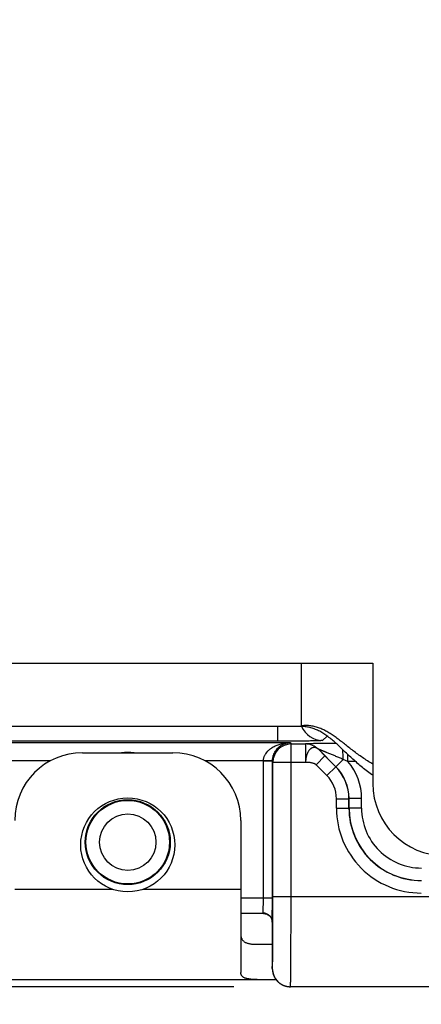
# Model space of a CAD drawing. Header units: inches. Extents: x 0 to 22, y 0 to 17.
# Tile 6 of 38: x 7.726 to 8.17, y 5.157 to 6.247. Entities that reach past the tile are written whole.
import ezdxf

# ---------------------------------------------------------------- set-up
doc = ezdxf.new("R2010")
doc.units = ezdxf.units.IN
doc.header["$LTSCALE"] = 1.21
doc.header["$MEASUREMENT"] = 0
doc.layers.get('0').update_dxf_attribs({"linetype": 'CONTINUOUS'})
doc.layers.add('DIMENSIONS', color=7, linetype='CONTINUOUS')
doc.styles.get("Standard").update_dxf_attribs({"font": 'txt', "width": 0.8})
doc.dimstyles.new('DIMSTYLE_1', dxfattribs={"dimtxt": 0.125, "dimasz": 0.18, "dimexe": 0.125, "dimexo": 0.0625, "dimgap": 0.0625, "dimtad": 0, "dimtih": 1, "dimtoh": 1, "dimzin": 4, "dimdsep": 46, "dimtxsty": 'STANDARD', "dimblk": '_FILLED', "dimblk1": '_FILLED', "dimblk2": '_FILLED', "dimcen": 0.09, "dimadec": 0, "dimazin": 0, "dimtp": 0.01, "dimtm": 0.01, "dimtfac": 1, "dimtofl": 0, "dimtmove": 0, "dimatfit": 3, "dimldrblk": '_FILLED', "dimfxl": 1, "dimtolj": 1, "dimtzin": 4, "dimarcsym": 0})

# ---------------------------------------------------------------- blocks, each defined once
blk = doc.blocks.new('_FILLED')
at = {"color": 0, "linetype": 'BYBLOCK'}
blk.add_solid([(0, 0), (-1, 0.1736), (-1, -0.1736)], dxfattribs=at)
blk = doc.blocks.new('*D1')
at = {"layer": 'DIMENSIONS', "color": 2, "linetype": 'CONTINUOUS'}
for p, q in [((5.7939, 6.2469), (4.9814, 6.2469)), ((5.1064, 6.2469), (5.1064, 5.8366)), ((5.1064, 5.1764), (5.1064, 5.5866)), ((7.9628, 5.1764), (4.9814, 5.1764))]:
    blk.add_line(p, q, dxfattribs=at)
at = {"layer": 'DIMENSIONS', "color": 2, "linetype": 'CONTINUOUS', "xscale": 0.18, "yscale": 0.18, "zscale": 0.18}
for p, rotation in [((5.1064, 6.2469), 90), ((5.1064, 5.1764), 270)]:
    blk.add_blockref('_FILLED', p, dxfattribs=dict(at, rotation=rotation))
at = {"layer": 'DIMENSIONS', "color": 2, "linetype": 'CONTINUOUS', "insert": (5.1064, 5.7741), "char_height": 0.125, "width": 1.125, "attachment_point": 2, "line_spacing_factor": 0.9}
blk.add_mtext('1.07{\\Ftxt.shx;\\W1.000000;\\H0.125000; }[27.2]', dxfattribs=at)
blk = doc.blocks.new('*D2')
at = {"layer": 'DIMENSIONS', "color": 2, "linetype": 'CONTINUOUS'}
for p, q in [((7.6443, 5.261), (7.6443, 4.3014)), ((8.7724, 5.2589), (8.7724, 4.3014)), ((7.6443, 4.4264), (7.2401, 4.4264)), ((8.7724, 4.4264), (9.1324, 4.4264))]:
    blk.add_line(p, q, dxfattribs=at)
at = {"layer": 'DIMENSIONS', "color": 2, "linetype": 'CONTINUOUS', "xscale": 0.18, "yscale": 0.18, "zscale": 0.18}
blk.add_blockref('_FILLED', (7.6443, 4.4264), dxfattribs=at)
at = {"layer": 'DIMENSIONS', "color": 2, "linetype": 'CONTINUOUS', "xscale": 0.18, "yscale": 0.18, "zscale": 0.18, "rotation": 180}
blk.add_blockref('_FILLED', (8.7724, 4.4264), dxfattribs=at)
at = {"layer": 'DIMENSIONS', "color": 2, "linetype": 'CONTINUOUS', "insert": (7.1776, 4.4889), "char_height": 0.125, "width": 1.125, "attachment_point": 3, "line_spacing_factor": 0.9}
blk.add_mtext('1.13{\\Ftxt.shx;\\W1.000000;\\H0.125000; }[28.7]', dxfattribs=at)

msp = doc.modelspace()

# ---------------------------------------------------------------- linework, layer by layer
at = {"color": 7, "linetype": 'CONTINUOUS'}
for p, q in [((6.1424, 5.5344), (8.1164, 5.5344)), ((8.0374, 5.4644), (8.0374, 5.5344)), ((8.1164, 5.5344), (8.1164, 5.4014)), ((8.0374, 5.4644), (6.1424, 5.4644)), ((8.0109, 5.4644), (8.0109, 5.4481)), ((8.0608, 5.449), (8.0658, 5.4539)), ((8.0109, 5.4481), (6.1281, 5.4481)), ((7.6856, 5.4467), (8.0252, 5.4467)), ((8.0252, 5.4467), (8.026, 5.4451)), ((8.026, 5.4451), (8.042, 5.4451)), ((8.026, 5.2764), (8.026, 5.4451)), ((8.042, 5.4451), (8.042, 5.4251)), ((8.042, 5.4451), (8.042, 5.4451)), ((8.0755, 5.4199), (8.0562, 5.4393)), ((8.0562, 5.4393), (8.0562, 5.4392)), ((8.0562, 5.4392), (8.0635, 5.4318)), ((7.7954, 5.4354), (7.8954, 5.4354)), ((8.0635, 5.4318), (8.0537, 5.422)), ((8.0754, 5.4199), (8.0635, 5.4318)), ((8.0837, 5.428), (8.0755, 5.4199)), ((8.0889, 5.4257), (8.0837, 5.428)), ((8.0889, 5.4257), (8.0889, 5.4334)), ((7.7153, 5.4267), (7.7604, 5.4267)), ((7.9305, 5.4267), (7.9955, 5.4267)), ((8.0055, 5.4265), (7.9955, 5.4267)), ((8.0055, 5.4262), (7.9955, 5.4262)), ((7.9955, 5.2744), (7.9955, 5.4262)), ((8.0055, 5.4262), (8.006, 5.4251)), ((8.0055, 5.2744), (8.0055, 5.4262)), ((8.006, 5.4251), (8.042, 5.4251)), ((8.006, 5.2764), (8.006, 5.4251)), ((8.0657, 5.4101), (8.0537, 5.422)), ((8.0657, 5.4101), (8.0754, 5.4199)), ((8.0755, 5.4199), (8.0754, 5.4199)), ((8.0972, 5.4257), (8.0889, 5.4257)), ((8.0763, 5.3845), (8.09, 5.3845)), ((8.0763, 5.3739), (8.0763, 5.3845)), ((8.0902, 5.3846), (8.09, 5.3845)), ((8.09, 5.3739), (8.09, 5.3845)), ((8.104, 5.3846), (8.0902, 5.3846)), ((8.0902, 5.374), (8.0902, 5.3846)), ((8.104, 5.374), (8.104, 5.3846)), ((8.0763, 5.3739), (8.09, 5.3739)), ((8.09, 5.3739), (8.0902, 5.374)), ((8.104, 5.374), (8.0902, 5.374)), ((7.9704, 5.3604), (7.9704, 5.1921)), ((7.7204, 5.2844), (7.828, 5.2844)), ((7.8628, 5.2844), (7.9704, 5.2844)), ((8.006, 5.2764), (8.6791, 5.2764)), ((8.0055, 5.2744), (7.9704, 5.2744)), ((7.9953, 5.2578), (7.9955, 5.2744)), ((8.0053, 5.2485), (8.0055, 5.2744)), ((7.9957, 5.2574), (7.9704, 5.2574)), ((8.0051, 5.25), (8.0052, 5.2497)), ((8.0052, 5.2497), (8.0052, 5.2493)), ((8.0053, 5.2491), (8.0053, 5.2488)), ((8.0053, 5.2488), (8.0053, 5.2485)), ((8.0053, 5.2485), (8.0053, 5.2483)), ((8.0053, 5.2483), (8.0053, 5.248)), ((8.0053, 5.2481), (8.0053, 5.2058)), ((8.0053, 5.248), (8.0053, 5.2481)), ((7.9886, 5.2234), (8.0053, 5.2234)), ((8.0053, 5.2064), (8.0053, 5.2063)), ((8.0053, 5.2064), (8.0053, 5.2064)), ((8.0053, 5.2064), (8.0053, 5.1964)), ((8.0053, 5.1964), (8.0057, 5.206)), ((8.0053, 5.2058), (8.0053, 5.205)), ((8.0053, 5.205), (8.0053, 5.2044)), ((8.0053, 5.203), (8.0053, 5.2013)), ((8.0053, 5.1996), (8.0053, 5.1991)), ((8.0053, 5.1991), (8.0053, 5.198)), ((8.0057, 5.206), (8.0057, 5.2071)), ((8.0053, 5.198), (8.0053, 5.1968)), ((8.0053, 5.1968), (8.0053, 5.1964)), ((8.0053, 5.1964), (8.0053, 5.1962)), ((8.0053, 5.1962), (8.0053, 5.196)), ((8.0053, 5.196), (8.0053, 5.1959)), ((8.0053, 5.1959), (8.0053, 5.1957)), ((8.0053, 5.1957), (8.0053, 5.1955)), ((6.8794, 5.1844), (8.0093, 5.1844)), ((8.6791, 5.1764), (8.0253, 5.1764))]:
    msp.add_line(p, q, dxfattribs=at)
for points in [[(7.9957, 5.2574), (7.996, 5.2574), (7.9965, 5.2573), (7.9969, 5.2573), (7.9973, 5.2572), (7.9978, 5.2571), (7.9983, 5.257), (7.9987, 5.2569), (7.9992, 5.2567), (7.9996, 5.2565), (8.0001, 5.2563), (8.0005, 5.2561), (8.0009, 5.2559), (8.0013, 5.2556), (8.0017, 5.2553), (8.002, 5.255), (8.0024, 5.2547), (8.0027, 5.2544), (8.003, 5.254), (8.0033, 5.2537), (8.0036, 5.2533), (8.0038, 5.253), (8.004, 5.2526), (8.0042, 5.2523), (8.0044, 5.2519), (8.0045, 5.2516), (8.0047, 5.2513), (8.0048, 5.2509), (8.0049, 5.2506), (8.005, 5.2503)], [(7.9982, 5.257), (7.9986, 5.2569), (7.9991, 5.2568), (7.9995, 5.2566), (8, 5.2564), (8.0004, 5.2562), (8.0008, 5.2559), (8.0012, 5.2556), (8.0016, 5.2554), (8.002, 5.2551), (8.0023, 5.2548), (8.0026, 5.2544), (8.003, 5.2541), (8.0032, 5.2538), (8.0035, 5.2534), (8.0038, 5.2531), (8.004, 5.2527), (8.0042, 5.2523), (8.0044, 5.252), (8.0045, 5.2516), (8.0047, 5.2513), (8.0048, 5.251), (8.0049, 5.2506), (8.005, 5.2503)], [(8.005, 5.2503), (8.0051, 5.2499), (8.0052, 5.2496)], [(8.0052, 5.2494), (8.0053, 5.2491), (8.0053, 5.2488)], [(8.0053, 5.2044), (8.0053, 5.2041), (8.0053, 5.2039)], [(8.0053, 5.2039), (8.0053, 5.2035), (8.0053, 5.2033), (8.0053, 5.2032), (8.0053, 5.203)], [(8.0053, 5.2013), (8.0053, 5.2011), (8.0053, 5.201), (8.0053, 5.2008), (8.0053, 5.2005)], [(8.0053, 5.2005), (8.0053, 5.2003), (8.0053, 5.2)], [(8.0053, 5.2), (8.0053, 5.1999), (8.0053, 5.1996)], [(8.0053, 5.1955), (8.0054, 5.1954), (8.0054, 5.1953), (8.0054, 5.1952), (8.0054, 5.1951), (8.0054, 5.195), (8.0054, 5.1949), (8.0054, 5.1948), (8.0054, 5.1947), (8.0054, 5.1946), (8.0054, 5.1945), (8.0054, 5.1944), (8.0054, 5.1943), (8.0055, 5.1941), (8.0055, 5.194), (8.0055, 5.1939), (8.0055, 5.1938), (8.0055, 5.1937), (8.0055, 5.1935), (8.0056, 5.1934), (8.0056, 5.1933), (8.0056, 5.1931), (8.0056, 5.193), (8.0056, 5.1929), (8.0057, 5.1927), (8.0057, 5.1926), (8.0057, 5.1925), (8.0057, 5.1923), (8.0058, 5.1922), (8.0058, 5.1921), (8.0058, 5.1919), (8.0059, 5.1918), (8.0059, 5.1916), (8.0059, 5.1915), (8.006, 5.1913), (8.006, 5.1912), (8.0061, 5.1911), (8.0061, 5.1909), (8.0061, 5.1908), (8.0062, 5.1906), (8.0062, 5.1905), (8.0063, 5.1903), (8.0063, 5.1902), (8.0064, 5.19), (8.0064, 5.1899), (8.0065, 5.1897), (8.0065, 5.1895), (8.0066, 5.1894), (8.0066, 5.1892), (8.0067, 5.1891), (8.0068, 5.1889), (8.0068, 5.1888), (8.0069, 5.1886), (8.007, 5.1885), (8.007, 5.1883), (8.0071, 5.1882), (8.0072, 5.188), (8.0072, 5.1878), (8.0073, 5.1877), (8.0074, 5.1875), (8.0075, 5.1874), (8.0075, 5.1872), (8.0076, 5.1871), (8.0077, 5.1869), (8.0078, 5.1867), (8.0079, 5.1866), (8.008, 5.1864), (8.0081, 5.1863), (8.0082, 5.1861), (8.0083, 5.186), (8.0083, 5.1858), (8.0084, 5.1856), (8.0085, 5.1855), (8.0086, 5.1853), (8.0088, 5.1852), (8.0089, 5.185), (8.009, 5.1849), (8.0091, 5.1847), (8.0092, 5.1846), (8.0093, 5.1844), (8.0094, 5.1842), (8.0095, 5.1841), (8.0097, 5.1839), (8.0098, 5.1838), (8.0099, 5.1836), (8.01, 5.1835), (8.0102, 5.1833), (8.0103, 5.1832), (8.0104, 5.183), (8.0106, 5.1829), (8.0107, 5.1827), (8.0109, 5.1826), (8.011, 5.1824), (8.0111, 5.1823), (8.0113, 5.1821), (8.0114, 5.182), (8.0116, 5.1818), (8.0117, 5.1817), (8.0119, 5.1815), (8.0121, 5.1814), (8.0122, 5.1813), (8.0124, 5.1811), (8.0126, 5.181), (8.0127, 5.1808), (8.0129, 5.1807), (8.0131, 5.1806), (8.0133, 5.1804), (8.0134, 5.1803), (8.0136, 5.1802), (8.0138, 5.18), (8.014, 5.1799), (8.0142, 5.1798), (8.0144, 5.1796), (8.0146, 5.1795), (8.0148, 5.1794), (8.015, 5.1793), (8.0152, 5.1791), (8.0154, 5.179), (8.0156, 5.1789), (8.0158, 5.1788), (8.016, 5.1787), (8.0162, 5.1786), (8.0164, 5.1784), (8.0167, 5.1783), (8.0169, 5.1782), (8.0171, 5.1781), (8.0174, 5.178), (8.0176, 5.1779), (8.0178, 5.1778), (8.0181, 5.1777), (8.0183, 5.1776), (8.0186, 5.1775), (8.0188, 5.1775), (8.0191, 5.1774), (8.0193, 5.1773), (8.0196, 5.1772), (8.0198, 5.1771), (8.0201, 5.1771), (8.0204, 5.177), (8.0206, 5.1769), (8.0209, 5.1769), (8.0212, 5.1768), (8.0215, 5.1767), (8.0217, 5.1767), (8.022, 5.1766), (8.0223, 5.1766), (8.0226, 5.1766), (8.0229, 5.1765), (8.0232, 5.1765), (8.0235, 5.1765), (8.0238, 5.1764), (8.0241, 5.1764), (8.0244, 5.1764), (8.0247, 5.1764), (8.025, 5.1764), (8.0253, 5.1764)]]:
    msp.add_lwpolyline(points, dxfattribs=at)
for centre, radius in [((7.8454, 5.3334), 0.052), ((7.8454, 5.3364), 0.047), ((7.8454, 5.3364), 0.0462), ((7.8454, 5.3364), 0.0312)]:
    msp.add_circle(centre, radius, dxfattribs=at)
for centre, radius, start, end in [((8.0608, 5.474), 0.025, 202.6216, 269.9788), ((8.026, 5.4251), 0.02, 90.0068, 179.9858), ((8.042, 5.4251), 0.02, 45.0076, 89.9924), ((8.042, 5.4251), 0.02, 45.0076, 89.9924), ((7.7954, 5.3604), 0.075, 90, 180), ((7.8454, 5.3788), 0.057, 82.9665, 97.0309), ((7.8954, 5.3604), 0.075, 0, 90), ((8.0225, 5.4262), 0.027, 178.9539, 180.0549), ((8.04, 5.3845), 0.05, 0.0019, 44.9981), ((8.0402, 5.3846), 0.05, 359.9976, 45.0024), ((8.0402, 5.3846), 0.0638, 0.0001, 40.1891), ((8.04, 5.3845), 0.0362, 0.0026, 44.9976), ((8.1964, 5.4014), 0.08, 180, 270), ((8.17, 5.3739), 0.0938, 180.0021, 270.0054), ((8.17, 5.3739), 0.08, 180.0012, 270.0089), ((8.1702, 5.374), 0.08, 180.0028, 270.0021), ((8.1702, 5.374), 0.0662, 180.002, 270.0056), ((7.9953, 5.2475), 0.0103, 85.0256, 89.8872), ((7.9473, 5.2502), 0.0581, 358.1346, 358.3816), ((7.9958, 5.248), 0.00949, 1.3011, 2.6713), ((7.9686, 5.2495), 0.0368, 357.8057, 358.1491), ((7.9958, 5.248), 0.00947, 0.1067, 1.301), ((8.0253, 5.1964), 0.02, 179.9993, 267.9236), ((8.0253, 5.1963), 0.02, 267.9186, 269.9994)]:
    msp.add_arc(centre, radius, start, end, dxfattribs=at)
for points, knots in [([(8.1164, 5.4228), (8.1144, 5.424), (8.1106, 5.4263), (8.1051, 5.4299), (8.0998, 5.4337), (8.0947, 5.4375), (8.0898, 5.4413), (8.0851, 5.4451), (8.0805, 5.4487), (8.076, 5.4521), (8.0714, 5.4553), (8.0669, 5.4581), (8.0623, 5.4606), (8.0584, 5.4624), (8.0552, 5.4635), (8.0528, 5.4642), (8.0504, 5.4648), (8.0479, 5.4652), (8.0454, 5.4655), (8.0428, 5.4656), (8.0401, 5.4655), (8.0383, 5.4653), (8.0374, 5.4652)], [0, 0, 0, 0, 0.074085, 0.146429, 0.217135, 0.286227, 0.353669, 0.419392, 0.483312, 0.545359, 0.605513, 0.663836, 0.720515, 0.775913, 0.803311, 0.830626, 0.857968, 0.885464, 0.913256, 0.941497, 0.970354, 1, 1, 1, 1]), ([(8.1164, 5.4104), (8.1144, 5.4117), (8.1105, 5.4146), (8.1049, 5.419), (8.0996, 5.4236), (8.0945, 5.4282), (8.0896, 5.4327), (8.0849, 5.4372), (8.0803, 5.4416), (8.0758, 5.4457), (8.0714, 5.4496), (8.0669, 5.4532), (8.0624, 5.4564), (8.0585, 5.4587), (8.0553, 5.4603), (8.0529, 5.4613), (8.0505, 5.4622), (8.048, 5.463), (8.0454, 5.4636), (8.0428, 5.464), (8.0401, 5.4643), (8.0383, 5.4644), (8.0374, 5.4644)], [0, 0, 0, 0, 0.075004, 0.148306, 0.219983, 0.29004, 0.358419, 0.425027, 0.489753, 0.552493, 0.613179, 0.671812, 0.728503, 0.783517, 0.810541, 0.837342, 0.864015, 0.890676, 0.917453, 0.944492, 0.971951, 1, 1, 1, 1]), ([(7.9955, 5.4267), (7.9955, 5.4271), (7.9956, 5.4281), (7.9958, 5.4294), (7.9962, 5.4307), (7.9967, 5.432), (7.9973, 5.4332), (7.9982, 5.4347), (7.9992, 5.4361), (8.0004, 5.4373), (8.0013, 5.4382), (8.0022, 5.439), (8.0032, 5.4398), (8.0042, 5.4405), (8.0055, 5.4414), (8.0072, 5.4424), (8.0094, 5.4434), (8.0116, 5.4443), (8.0138, 5.445), (8.0168, 5.4458), (8.0206, 5.4465), (8.0237, 5.4467), (8.0252, 5.4467)], [0, 0, 0, 0, 0.03534, 0.070521, 0.105407, 0.13991, 0.173977, 0.207596, 0.273512, 0.3059, 0.337932, 0.369647, 0.401085, 0.432273, 0.463231, 0.524543, 0.585204, 0.645351, 0.705081, 0.764478, 0.882524, 1, 1, 1, 1]), ([(8.0055, 5.4262), (8.0055, 5.4264), (8.0055, 5.4268), (8.0055, 5.4275), (8.0056, 5.4282), (8.0057, 5.4289), (8.0058, 5.4296), (8.006, 5.4305), (8.0062, 5.4315), (8.0066, 5.4328), (8.0072, 5.4343), (8.008, 5.436), (8.0092, 5.4379), (8.0104, 5.4396), (8.0118, 5.441), (8.0136, 5.4426), (8.016, 5.4442), (8.0186, 5.4454), (8.0206, 5.446), (8.0222, 5.4464), (8.0237, 5.4466), (8.0247, 5.4467), (8.0252, 5.4467)], [0, 0, 0, 0, 0.022184, 0.044307, 0.06637, 0.088317, 0.110058, 0.131543, 0.173647, 0.214491, 0.253986, 0.328859, 0.398713, 0.464304, 0.5263, 0.585323, 0.696428, 0.801007, 0.851665, 0.901561, 0.950956, 1, 1, 1, 1]), ([(8.0608, 5.449), (8.0608, 5.449), (8.0608, 5.449), (8.0608, 5.4489), (8.0608, 5.4489), (8.0607, 5.4489), (8.0606, 5.4489), (8.0605, 5.4489), (8.0604, 5.4489), (8.0602, 5.4488), (8.06, 5.4488), (8.0597, 5.4488), (8.0595, 5.4488), (8.059, 5.4488), (8.0585, 5.4487), (8.0577, 5.4487), (8.0568, 5.4486), (8.0557, 5.4486), (8.0546, 5.4486), (8.0534, 5.4485), (8.0521, 5.4485), (8.0507, 5.4485), (8.0486, 5.4484), (8.0458, 5.4484), (8.0422, 5.4483), (8.0383, 5.4483), (8.0341, 5.4482), (8.0297, 5.4482), (8.0252, 5.4481), (8.0189, 5.4481), (8.0141, 5.4481), (8.0109, 5.4481)], [0, 0, 0, 0, 0.000355, 0.000837, 0.001454, 0.002211, 0.004152, 0.006668, 0.009761, 0.013432, 0.01768, 0.022505, 0.027903, 0.033873, 0.047511, 0.063389, 0.081467, 0.101706, 0.124062, 0.148482, 0.174901, 0.203261, 0.233501, 0.299323, 0.371735, 0.450067, 0.533575, 0.621477, 0.712943, 0.807114, 1, 1, 1, 1]), ([(8.0758, 5.4457), (8.0748, 5.4457), (8.0728, 5.4457), (8.0698, 5.4457), (8.0668, 5.4456), (8.0639, 5.4456), (8.0611, 5.4456), (8.0584, 5.4456), (8.0558, 5.4455), (8.0533, 5.4455), (8.0514, 5.4455), (8.0499, 5.4454), (8.0488, 5.4454), (8.0478, 5.4454), (8.0469, 5.4454), (8.0461, 5.4454), (8.0453, 5.4453), (8.0446, 5.4453), (8.0439, 5.4453), (8.0435, 5.4453), (8.0431, 5.4453), (8.0429, 5.4452), (8.0427, 5.4452), (8.0425, 5.4452), (8.0424, 5.4452), (8.0423, 5.4452), (8.0422, 5.4452), (8.0421, 5.4452), (8.0421, 5.4452), (8.0421, 5.4451), (8.042, 5.4451), (8.042, 5.4451), (8.042, 5.4451)], [0, 0, 0, 0, 0.09018, 0.179155, 0.266628, 0.35224, 0.4356, 0.516258, 0.59365, 0.667097, 0.735914, 0.768316, 0.799177, 0.828357, 0.855733, 0.881182, 0.90458, 0.925774, 0.944579, 0.960798, 0.967875, 0.974254, 0.979939, 0.984935, 0.989238, 0.992837, 0.995721, 0.997879, 0.99868, 0.999295, 0.999728, 1, 1, 1, 1]), ([(8.0562, 5.4392), (8.0561, 5.4393), (8.0559, 5.4395), (8.0556, 5.4397), (8.0554, 5.4399), (8.055, 5.4402), (8.0546, 5.4404), (8.0542, 5.4406), (8.0539, 5.4408), (8.0534, 5.441), (8.0528, 5.4411), (8.0521, 5.4412), (8.0515, 5.4413), (8.0509, 5.4412), (8.0503, 5.4411), (8.0497, 5.4409), (8.0491, 5.4407), (8.0485, 5.4404), (8.0479, 5.44), (8.0474, 5.4395), (8.0468, 5.439), (8.0463, 5.4385), (8.0457, 5.4376), (8.045, 5.4367), (8.0445, 5.4357), (8.0439, 5.4346), (8.0435, 5.4334), (8.0431, 5.4322), (8.0428, 5.4312), (8.0426, 5.4303), (8.0424, 5.4294), (8.0423, 5.4287), (8.0423, 5.4282), (8.0422, 5.4277), (8.0422, 5.4272), (8.0421, 5.4267), (8.0421, 5.426), (8.0421, 5.4255), (8.042, 5.4251)], [0, 0, 0, 0, 0.015189, 0.028458, 0.040881, 0.053463, 0.079586, 0.092602, 0.10534, 0.130224, 0.154784, 0.179119, 0.203262, 0.227371, 0.251636, 0.276253, 0.301409, 0.327274, 0.353992, 0.381686, 0.410443, 0.440317, 0.471332, 0.536727, 0.571078, 0.606464, 0.680062, 0.718152, 0.756984, 0.796459, 0.836492, 0.856689, 0.876985, 0.897361, 0.917803, 0.938303, 0.958851, 1, 1, 1, 1]), ([(8.0837, 5.428), (8.083, 5.4283), (8.0817, 5.4289), (8.0797, 5.4297), (8.0777, 5.4305), (8.0757, 5.4314), (8.0738, 5.4322), (8.0718, 5.433), (8.0699, 5.4338), (8.0679, 5.4346), (8.0664, 5.4352), (8.0651, 5.4357), (8.0642, 5.4361), (8.0633, 5.4365), (8.0624, 5.4369), (8.0615, 5.4372), (8.0606, 5.4376), (8.0598, 5.4379), (8.0592, 5.4382), (8.0587, 5.4384), (8.0583, 5.4385), (8.0579, 5.4386), (8.0576, 5.4388), (8.0573, 5.4389), (8.057, 5.439), (8.0568, 5.4391), (8.0566, 5.4392), (8.0564, 5.4392), (8.0563, 5.4392), (8.0563, 5.4393), (8.0563, 5.4393), (8.0562, 5.4393), (8.0562, 5.4393), (8.0562, 5.4393), (8.0562, 5.4393), (8.0562, 5.4393), (8.0562, 5.4393), (8.0562, 5.4393), (8.0562, 5.4393), (8.0562, 5.4393)], [0, 0, 0, 0, 0.072781, 0.14541, 0.217828, 0.289973, 0.361769, 0.433113, 0.503881, 0.573899, 0.642914, 0.676938, 0.710567, 0.743733, 0.776328, 0.808219, 0.839231, 0.869143, 0.897661, 0.911274, 0.924368, 0.93685, 0.948618, 0.959531, 0.969441, 0.97823, 0.985782, 0.991902, 0.994358, 0.996382, 0.997226, 0.997957, 0.998571, 0.999069, 0.999452, 0.999725, 0.999821, 0.999895, 1, 1, 1, 1]), ([(8.0837, 5.428), (8.0837, 5.429), (8.0836, 5.431), (8.0835, 5.4338), (8.0833, 5.4365), (8.0832, 5.4382), (8.0831, 5.439)], [0, 0, 0, 0, 0.272396, 0.533737, 0.778111, 1, 1, 1, 1]), ([(8.042, 5.4251), (8.0426, 5.4251), (8.0436, 5.425), (8.0452, 5.425), (8.0468, 5.4248), (8.0484, 5.4246), (8.0499, 5.4242), (8.0511, 5.4238), (8.052, 5.4234), (8.0526, 5.423), (8.0532, 5.4225), (8.0536, 5.4222), (8.0537, 5.422)], [0, 0, 0, 0, 0.127245, 0.256486, 0.385712, 0.513239, 0.637947, 0.759614, 0.819624, 0.879408, 0.939361, 1, 1, 1, 1]), ([(8.0057, 5.2071), (8.0057, 5.209), (8.0058, 5.2133), (8.0058, 5.2201), (8.0059, 5.2279), (8.006, 5.2399), (8.006, 5.2561), (8.006, 5.2695), (8.006, 5.2764)], [0, 0, 0, 0, 0.083915, 0.18351, 0.297065, 0.422655, 0.701143, 1, 1, 1, 1]), ([(8.0253, 5.1764), (8.0253, 5.1764), (8.0253, 5.1764), (8.0253, 5.1764), (8.0254, 5.1764), (8.0254, 5.1764), (8.0254, 5.1764), (8.0254, 5.1765), (8.0254, 5.1766), (8.0254, 5.1766), (8.0254, 5.1767), (8.0254, 5.1769), (8.0254, 5.1771), (8.0254, 5.1775), (8.0255, 5.1779), (8.0255, 5.1783), (8.0255, 5.1788), (8.0255, 5.1794), (8.0255, 5.18), (8.0255, 5.1807), (8.0256, 5.1814), (8.0256, 5.1825), (8.0256, 5.1841), (8.0256, 5.186), (8.0257, 5.1882), (8.0257, 5.1907), (8.0257, 5.1933), (8.0257, 5.1961), (8.0258, 5.1991), (8.0258, 5.2023), (8.0258, 5.207), (8.0259, 5.2131), (8.0259, 5.221), (8.0259, 5.2294), (8.026, 5.2382), (8.026, 5.2474), (8.026, 5.2569), (8.026, 5.2666), (8.026, 5.2731), (8.026, 5.2764)], [0, 0, 0, 0, 0.000114, 0.000217, 0.000356, 0.000531, 0.000742, 0.001276, 0.001958, 0.00279, 0.003772, 0.004903, 0.007613, 0.01092, 0.014822, 0.019316, 0.024401, 0.030074, 0.03633, 0.043167, 0.05058, 0.058564, 0.076229, 0.096118, 0.118185, 0.142376, 0.168633, 0.196892, 0.227086, 0.259141, 0.292982, 0.365686, 0.4445, 0.528663, 0.617365, 0.709752, 0.804934, 0.901994, 1, 1, 1, 1]), ([(7.9957, 5.2574), (7.9957, 5.2574), (7.9956, 5.2574), (7.9955, 5.2574), (7.9955, 5.2574), (7.9954, 5.2575), (7.9954, 5.2575), (7.9953, 5.2576), (7.9953, 5.2577), (7.9953, 5.2578), (7.9953, 5.2578)], [0, 0, 0, 0, 0.146454, 0.275684, 0.391572, 0.499962, 0.608268, 0.723968, 0.85314, 1, 1, 1, 1]), ([(8.0053, 5.2485), (8.0053, 5.2491), (8.0051, 5.2502), (8.0046, 5.2519), (8.0037, 5.2535), (8.0026, 5.2548), (8.0012, 5.256), (7.9997, 5.2569), (7.998, 5.2575), (7.9968, 5.2577), (7.9962, 5.2578)], [0, 0, 0, 0, 0.123426, 0.247134, 0.371301, 0.496025, 0.621335, 0.747185, 0.87346, 1, 1, 1, 1]), ([(7.9704, 5.2354), (7.9704, 5.2348), (7.9705, 5.2338), (7.9706, 5.2323), (7.9709, 5.2309), (7.9714, 5.2297), (7.972, 5.2285), (7.9728, 5.2275), (7.9737, 5.2266), (7.9748, 5.2258), (7.976, 5.2251), (7.9774, 5.2246), (7.979, 5.2242), (7.9806, 5.2239), (7.9825, 5.2236), (7.9844, 5.2235), (7.9865, 5.2234), (7.9879, 5.2234), (7.9886, 5.2234)], [0, 0, 0, 0, 0.063299, 0.122749, 0.178707, 0.231803, 0.282922, 0.333187, 0.383863, 0.436217, 0.491368, 0.5502, 0.613327, 0.68112, 0.753737, 0.83118, 0.913343, 1, 1, 1, 1]), ([(7.9886, 5.1844), (7.9879, 5.1844), (7.9865, 5.1844), (7.9845, 5.1844), (7.9826, 5.1845), (7.9808, 5.1847), (7.9792, 5.1849), (7.9777, 5.1852), (7.9763, 5.1855), (7.975, 5.1859), (7.9739, 5.1864), (7.973, 5.187), (7.9722, 5.1876), (7.9715, 5.1884), (7.971, 5.1892), (7.9707, 5.1901), (7.9705, 5.1911), (7.9704, 5.1918), (7.9704, 5.1921)], [0, 0, 0, 0, 0.09636, 0.187866, 0.274233, 0.355265, 0.430821, 0.50084, 0.565377, 0.624633, 0.678993, 0.729067, 0.775719, 0.820061, 0.863383, 0.907028, 0.952235, 1, 1, 1, 1])]:
    msp.add_open_spline(points, degree=3, knots=knots, dxfattribs=at)

# ---------------------------------------------------------------- dimensions: what is measured, and where the dimension line sits
at = {"layer": 'DIMENSIONS', "color": 2, "linetype": 'CONTINUOUS'}
for base, p1, p2, angle, picture, middle in [((5.1064, 6.2469), (8.0253, 5.1764), (5.8564, 6.2469), 90, '*D1', (5.1064, 5.7116)), ((7.6443, 4.4264), (8.7724, 5.3214), (7.6443, 5.3235), 180, '*D2', (6.6151, 4.4264))]:
    dim = msp.add_linear_dim(base=base, p1=p1, p2=p2, angle=angle, dimstyle='DIMSTYLE_1', dxfattribs=at)
    dim.commit()
    dim.dimension.update_dxf_attribs({"geometry": picture, "text_midpoint": middle, "dimtype": 160})

doc.saveas('drawing.dxf')
